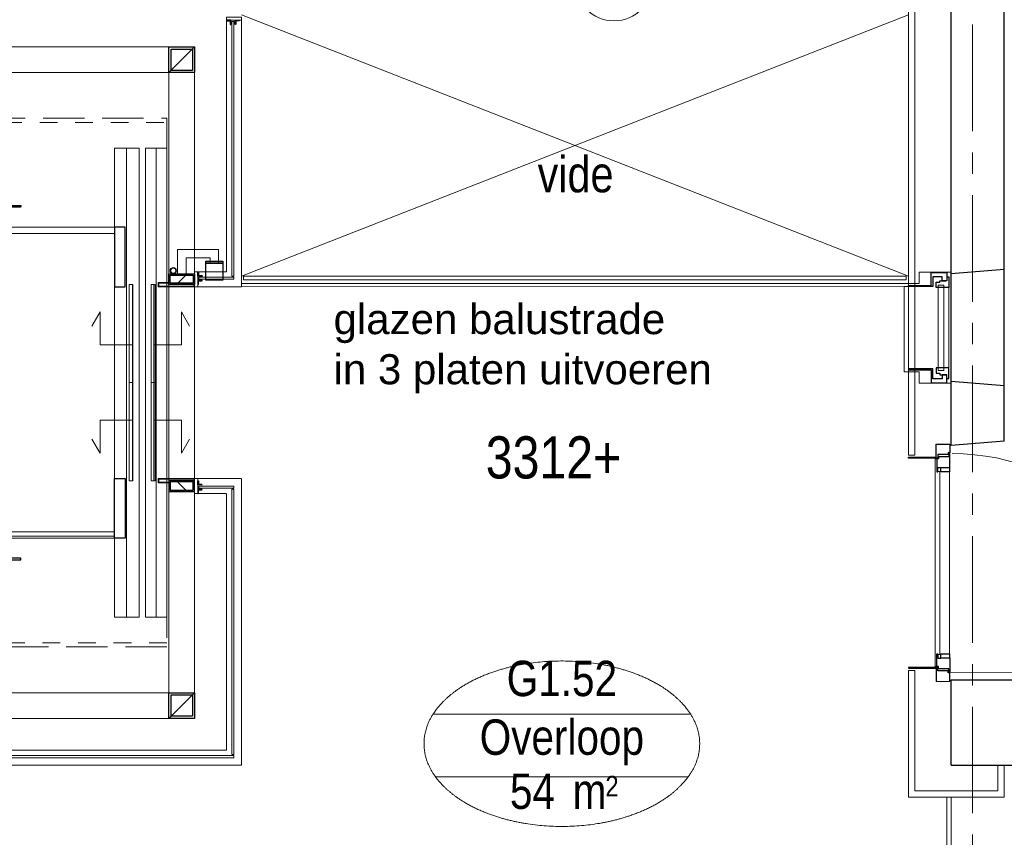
# Model space of a CAD drawing. Header units: millimetres. Extents: x 274611 to 749520, y 175257 to 298905.
# Tile 229 of 251: x 719976 to 724596, y 232256 to 236091. Entities that reach past the tile are written whole.
import ezdxf
from ezdxf.enums import TextEntityAlignment as Align

# ---------------------------------------------------------------- set-up
doc = ezdxf.new("R2010")
doc.units = ezdxf.units.MM
doc.header["$LTSCALE"] = 400
for name, pattern in [('CENTER', [2, 1.25, -0.25, 0.25, -0.25]), ('STYLE_01', [0.416641, 0.208282, -0.208359]), ('STYLE_02', [0.694427, 0.486069, -0.208359])]:
    doc.linetypes.add(name, pattern=pattern)
for name, color, linetype, lineweight in [('Binnenkozijnen', 140, 'Continuous', 15), ('Buitenkozijnen', 140, 'Continuous', 15), ('Dimension', 7, 'Continuous', 9), ('mat-beton (ihwg)', 5, 'Continuous', 25), ('mat-glas-hor', 5, 'Continuous', 15), ('mat-glas-vert', 5, 'Continuous', 15), ('mat-multiplex-hor', 140, 'Continuous', 15), ('mat-naaldhout', 140, 'Continuous', 15), ('mat-staal', 5, 'Continuous', 25), ('mat-staal_zink', 140, 'Continuous', 15), ('None', 7, 'Continuous', 9), ('Ruimtenummers', 5, 'Continuous', 25), ('Tekst', 140, 'Continuous', 15)]:
    doc.layers.add(name, color=color, linetype=linetype, lineweight=lineweight)
doc.layers.add('stramien', color=1, linetype='CENTER')
doc.layers.get('Dimension').off()
doc.styles.add('Arial', font='arial.ttf', dxfattribs={"height": 211.666667})
doc.styles.add('Arial Narrow', font='ARIALN.TTF', dxfattribs={"height": 222.25})

# ---------------------------------------------------------------- blocks, each defined once
blk = doc.blocks.new('Ruimtenummer UV 50')
at = {"layer": 'Ruimtenummers', "color": 8, "lineweight": 5}
for p, q in [((602.2, 156.5), (-602.3, 156.5)), ((594.7, -137.5), (-594.8, -137.5))]:
    blk.add_line(p, q, dxfattribs=at)
blk.add_open_spline([(-323.4, 353.8), (-173.3, 405.8), (173.3, 405.8), (323.4, 353.8), (473.5, 301.8), (560.1, 211.8), (646.8, 121.7), (646.8, 17.7), (646.8, -86.3), (560.1, -176.3), (473.5, -266.4), (323.4, -318.4), (173.3, -370.4), (-173.3, -370.4), (-323.4, -318.4), (-473.5, -266.4), (-560.2, -176.3), (-646.8, -86.3), (-646.8, 17.7), (-646.8, 121.7), (-560.2, 211.8), (-473.5, 301.8), (-323.4, 353.8)], degree=2, knots=[0, 0, 0, 0.09962, 0.19924, 0.19924, 0.283607, 0.283607, 0.349619, 0.349619, 0.415638, 0.415638, 0.5, 0.5, 0.59962, 0.69924, 0.69924, 0.783607, 0.783607, 0.849619, 0.849619, 0.915638, 0.915638, 1, 1, 1], dxfattribs=at)
at = {"layer": 'Ruimtenummers', "attachment_point": 2, "style": 'Arial Narrow'}
for s, insert, char_height in [(' 2', (220.1, -132.8), 96.8), (' m', (103.6, -122.2), 165.95)]:
    blk.add_mtext(s, dxfattribs=dict(at, insert=insert, char_height=char_height))
at = {"layer": 'Ruimtenummers', "style": 'Arial Narrow'}
for tag, p in [('Nummer', (0, 406.9)), ('Naam', (0, 131.7)), ('Oppervlak', (-137.9, -122.2))]:
    blk.add_attdef(tag, text='', height=165.9, dxfattribs=at).set_placement(p, align=Align.TOP_CENTER)
blk = doc.blocks.new('*U2542')
at = {"layer": 'Buitenkozijnen', "color": 92, "linetype": 'Continuous', "lineweight": 25}
for p, q in [((37691.1, 6900), (37441.1, 6880)), ((37691.1, 6355), (37441.1, 6375))]:
    blk.add_line(p, q, dxfattribs=at)
at = {"layer": 'Buitenkozijnen', "color": 43, "linetype": 'Continuous', "lineweight": 9}
blk.add_lwpolyline([(37291.1, 6367.5), (37291.1, 6420), (37241.1, 6420), (37241.1, 6835), (37291.1, 6835), (37291.1, 6887.5), (37441.1, 6887.5), (37441.1, 6880), (37691.1, 6900), (37691.1, 6355), (37441.1, 6375), (37441.1, 6367.5)], close=True, dxfattribs=at)
at = {"layer": 'None', "color": 8, "linetype": 'Continuous', "lineweight": 5}
blk.add_line((37431.1, 6815.8), (37431.1, 6439.3), dxfattribs=at)
at = {"layer": 'None', "color": 92, "linetype": 'Continuous', "lineweight": 25}
for points in [[(37421.1, 6886.8), (37421.1, 6847.8), (37399.4, 6847.8), (37399.4, 6866.8), (37356.1, 6866.8), (37356.1, 6821), (37241.1, 6821), (37241.1, 6825), (37347.1, 6825), (37347.1, 6886.8), (37366.1, 6886.8), (37366.1, 6886.8)], [(37421.1, 6368.3), (37421.1, 6407.3), (37399.4, 6407.3), (37399.4, 6388.3), (37356.1, 6388.3), (37356.1, 6434), (37241.1, 6434), (37241.1, 6430), (37347.1, 6430), (37347.1, 6368.3), (37366.1, 6368.3), (37366.1, 6368.3)]]:
    blk.add_lwpolyline(points, close=True, dxfattribs=at)
for points in [[(37421.1, 6865.8), (37431.1, 6865.8), (37431.1, 6815.8), (37371.1, 6815.8), (37371.1, 6840.9), (37389.2, 6840.9), (37389.2, 6847.8), (37416.4, 6847.8)], [(37421.1, 6389.3), (37431.1, 6389.3), (37431.1, 6439.3), (37371.1, 6439.3), (37371.1, 6414.1), (37389.2, 6414.1), (37389.2, 6407.3), (37416.4, 6407.3)]]:
    blk.add_lwpolyline(points, dxfattribs=at)
at = {"layer": 'None', "color": 140, "linetype": 'Continuous', "lineweight": 15}
blk.add_lwpolyline([(37406.9, 6827.5), (37406.9, 6427.5), (37380.5, 6427.5), (37380.5, 6827.5)], close=True, dxfattribs=at)
blk = doc.blocks.new('*U2543')
at = {"layer": 'Binnenkozijnen', "color": 92, "linetype": 'Continuous', "lineweight": 25}
for points in [[(37434.6, 5972.1), (37435.1, 5972.1), (37435.1, 6037), (37431.4, 6037), (37431.4, 6022.1), (37382.6, 6022.1), (37382.6, 6012.1), (37375.1, 6012.1), (37375.1, 5952.1), (37378.6, 5952.1), (37378.6, 5972.1), (37392.6, 5972.1)], [(37434.6, 5078), (37435.1, 5078), (37435.1, 5013), (37431.4, 5013), (37431.4, 5028), (37382.6, 5028), (37382.6, 5038), (37375.1, 5038), (37375.1, 5098), (37378.6, 5098), (37378.6, 5078), (37392.6, 5078)]]:
    blk.add_lwpolyline(points, dxfattribs=at)
for points in [[(37392.6, 5972.1), (37434.6, 5972.1), (37434.6, 5952.1), (37392.6, 5952.1)], [(37392.6, 5098), (37434.6, 5098), (37434.6, 5078), (37392.6, 5078)]]:
    blk.add_lwpolyline(points, close=True, dxfattribs=at)
at = {"layer": 'None', "color": 8, "linetype": 'Continuous', "lineweight": 5}
blk.add_line((37434.6, 5952.1), (37434.6, 5098), dxfattribs=at)
at = {"layer": 'None', "color": 43, "linetype": 'Continuous', "lineweight": 9}
blk.add_line((37434.6, 5010.6), (38493.8, 5015.9), dxfattribs=at)
at = {"layer": 'None', "color": 92, "linetype": 'Continuous', "lineweight": 25}
for points in [[(37435.1, 6081.1), (37435.1, 6041.1), (37427.6, 6042.1), (37427.6, 6032.1), (37378.6, 6032.1), (37378.6, 6016.1), (37241.1, 6016.1), (37241.1, 6020.1), (37371.1, 6020.1), (37371.1, 6066.1), (37371.1, 6066.1), (37371.1, 6082.1)], [(37435.1, 4969), (37435.1, 5009), (37427.6, 5008), (37427.6, 5018), (37378.6, 5018), (37378.6, 5034), (37241.1, 5034), (37241.1, 5030), (37371.1, 5030), (37371.1, 4984), (37371.1, 4984), (37371.1, 4968)]]:
    blk.add_lwpolyline(points, close=True, dxfattribs=at)
at = {"layer": 'None', "color": 140, "linetype": 'Continuous', "lineweight": 15}
blk.add_lwpolyline([(37388.1, 5094.7), (37388.1, 5952.9), (37375.1, 5952.9), (37375.1, 6012.1), (37367.1, 6012.1), (37367.1, 5038), (37375.1, 5038), (37375.1, 5094.7)], close=True, dxfattribs=at)
at = {"layer": 'None', "color": 43, "linetype": 'Continuous', "lineweight": 9}
blk.add_arc((37446.1, 4989), 1048.1, 1.4703, 90, dxfattribs=at)
blk = doc.blocks.new('*U2544')
at = {"layer": 'mat-naaldhout', "color": 92, "lineweight": 25}
blk.add_line((37691.1, 6095), (37441.1, 6075), dxfattribs=at)
at = {"layer": 'Binnenkozijnen', "color": 7}
blk.add_blockref('*U2542', (0, 0), dxfattribs=at)
at = {"layer": 'None', "color": 7}
blk.add_blockref('*U2543', (0, 0), dxfattribs=at)
blk = doc.blocks.new('*X1655')
at = {"layer": 'None', "lineweight": 5}
blk.add_line((33700, 5910), (33700, 6370), dxfattribs=at)
blk = doc.blocks.new('*X1656')
at = {"layer": 'None', "lineweight": 5}
blk.add_line((33600, 5910), (33600, 6370), dxfattribs=at)
blk = doc.blocks.new('*X1657')
at = {"layer": 'None', "lineweight": 5}
blk.add_line((33700, 6370), (33700, 6830), dxfattribs=at)
blk = doc.blocks.new('*X1658')
at = {"layer": 'None', "lineweight": 5}
blk.add_line((33600, 6370), (33600, 6830), dxfattribs=at)
blk = doc.blocks.new('*X1659')
at = {"layer": 'None', "lineweight": 5}
blk.add_line((33516, 5650), (31916, 5650), dxfattribs=at)
blk = doc.blocks.new('*X1208')
at = {"layer": 'None', "lineweight": 9}
blk.add_line((-25, -25), (25, 25), dxfattribs=at)
blk = doc.blocks.new('Kolom [] 120x50')
at = {"layer": 'mat-staal', "lineweight": 25}
for points in [[(-60, 25), (60, 25), (60, -25), (-60, -25)], [(-54, 19), (54, 19), (54, -19), (-54, -19)]]:
    blk.add_lwpolyline(points, close=True, dxfattribs=at)
at = {"layer": 'mat-staal'}
blk.add_blockref('*X1208', (0, 0), dxfattribs=at)
blk = doc.blocks.new('*X1661')
at = {"layer": 'None', "lineweight": 9}
blk.add_line((-6, -6), (-2, -2), dxfattribs=at)
blk = doc.blocks.new('*U1662')
at = {"layer": 'None', "color": 92, "linetype": 'Continuous', "lineweight": 25, "flags": 128}
blk.add_lwpolyline([(-6, -6), (-6, 14), (-5, 14, -0.414214), (-3, 12), (-3, 0.5, 0.414214), (0.5, -3), (12, -3, -0.414214), (14, -5), (14, -6)], format="xyb", close=True, dxfattribs=at)
at = {"layer": 'None', "color": 92}
blk.add_blockref('*X1661', (0, 0), dxfattribs=at)
blk = doc.blocks.new('*X1663')
at = {"layer": 'None', "lineweight": 9}
blk.add_line((-6, -6), (-2, -2), dxfattribs=at)
blk = doc.blocks.new('*U1664')
at = {"layer": 'None', "color": 92, "linetype": 'Continuous', "lineweight": 25, "flags": 128}
blk.add_lwpolyline([(-6, -6), (-6, 14), (-5, 14, -0.414214), (-3, 12), (-3, 0.5, 0.414214), (0.5, -3), (12, -3, -0.414214), (14, -5), (14, -6)], format="xyb", close=True, dxfattribs=at)
at = {"layer": 'None', "color": 92}
blk.add_blockref('*X1663', (0, 0), dxfattribs=at)
blk = doc.blocks.new('*X1665')
at = {"layer": 'None', "lineweight": 9}
blk.add_line((-6, -6), (-2, -2), dxfattribs=at)
blk = doc.blocks.new('*U1666')
at = {"layer": 'None', "color": 92, "linetype": 'Continuous', "lineweight": 25, "flags": 128}
blk.add_lwpolyline([(-6, -6), (-6, 14), (-5, 14, -0.414214), (-3, 12), (-3, 0.5, 0.414214), (0.5, -3), (12, -3, -0.414214), (14, -5), (14, -6)], format="xyb", close=True, dxfattribs=at)
at = {"layer": 'None', "color": 92}
blk.add_blockref('*X1665', (0, 0), dxfattribs=at)
blk = doc.blocks.new('*X1667')
at = {"layer": 'None', "lineweight": 9}
blk.add_line((-6, -6), (-2, -2), dxfattribs=at)
blk = doc.blocks.new('*U1668')
at = {"layer": 'None', "color": 92, "linetype": 'Continuous', "lineweight": 25, "flags": 128}
blk.add_lwpolyline([(-6, -6), (-6, 14), (-5, 14, -0.414214), (-3, 12), (-3, 0.5, 0.414214), (0.5, -3), (12, -3, -0.414214), (14, -5), (14, -6)], format="xyb", close=True, dxfattribs=at)
at = {"layer": 'None', "color": 92}
blk.add_blockref('*X1667', (0, 0), dxfattribs=at)
blk = doc.blocks.new('*X1669')
at = {"layer": 'None', "lineweight": 9}
blk.add_line((-6, -6), (-2, -2), dxfattribs=at)
blk = doc.blocks.new('*U1670')
at = {"layer": 'None', "color": 92, "linetype": 'Continuous', "lineweight": 25, "flags": 128}
blk.add_lwpolyline([(-6, -6), (-6, 14), (-5, 14, -0.414214), (-3, 12), (-3, 0.5, 0.414214), (0.5, -3), (12, -3, -0.414214), (14, -5), (14, -6)], format="xyb", close=True, dxfattribs=at)
at = {"layer": 'None', "color": 92}
blk.add_blockref('*X1669', (0, 0), dxfattribs=at)
blk = doc.blocks.new('*X1671')
at = {"layer": 'None', "lineweight": 9}
blk.add_line((-6, -6), (-2, -2), dxfattribs=at)
blk = doc.blocks.new('*U1672')
at = {"layer": 'None', "color": 92, "linetype": 'Continuous', "lineweight": 25, "flags": 128}
blk.add_lwpolyline([(-6, -6), (-6, 14), (-5, 14, -0.414214), (-3, 12), (-3, 0.5, 0.414214), (0.5, -3), (12, -3, -0.414214), (14, -5), (14, -6)], format="xyb", close=True, dxfattribs=at)
at = {"layer": 'None', "color": 92}
blk.add_blockref('*X1671', (0, 0), dxfattribs=at)
blk = doc.blocks.new('*U1674')
at = {"layer": 'mat-glas-vert', "lineweight": 15}
blk.add_lwpolyline([(34066, 8065), (34066, 6870.1), (34076, 6870.1), (34076, 8065)], close=True, dxfattribs=at)
at = {"layer": 'mat-staal_zink', "color": 8, "lineweight": 5}
blk.add_lwpolyline([(34041.1, 8070), (34041.1, 8085), (34111.1, 8085), (34111.1, 8070)], close=True, dxfattribs=at)
at = {"layer": 'None', "color": 8, "linetype": 'Continuous', "lineweight": 5}
for p, q in [((34041.1, 8070), (34041.1, 6890.1)), ((34111.1, 6820), (34111.1, 8070))]:
    blk.add_line(p, q, dxfattribs=at)
at = {"layer": 'mat-staal', "xscale": -1, "rotation": 90}
blk.add_blockref('*U1672', (34055.1, 8064), dxfattribs=at)
at = {"layer": 'mat-staal', "rotation": 270}
blk.add_blockref('*U1670', (34087.1, 8064), dxfattribs=at)
blk = doc.blocks.new('*U1675')
at = {"layer": 'mat-glas-hor', "lineweight": 15}
for points in [[(33911.1, 6855.1), (34076.1, 6855.1), (34076.1, 6865.1), (33911.1, 6865.1)], [(33911.1, 5884.9), (34076.1, 5884.9), (34076.1, 5874.9), (33911.1, 5874.9)]]:
    blk.add_lwpolyline(points, close=True, dxfattribs=at)
at = {"layer": 'mat-staal', "lineweight": 25}
blk.add_lwpolyline([(33943.6, 6940.1), (34023.6, 6940.1), (34023.6, 6930.1), (33943.6, 6930.1)], close=True, dxfattribs=at)
at = {"layer": 'mat-staal_zink', "color": 8, "lineweight": 5}
for points in [[(33906.1, 6820.1), (33891.1, 6820.1), (33891.1, 6890.1), (33906.1, 6890.1)], [(33906.1, 5919.9), (33891.1, 5919.9), (33891.1, 5849.9), (33906.1, 5849.9)]]:
    blk.add_lwpolyline(points, close=True, dxfattribs=at)
at = {"layer": 'mat-staal_zink', "lineweight": 15}
for points in [[(33891.1, 6830.1), (33891.1, 6820.1), (33721, 6820.1), (33721, 6840.1), (33771.1, 6840.1)], [(33888.1, 6830.1), (33888.1, 6823.1), (33724, 6823.1), (33724, 6837.1), (33771.1, 6837.1)], [(33891.1, 5909.9), (33891.1, 5919.9), (33721, 5919.9), (33721, 5899.9), (33771.1, 5899.9)], [(33888.1, 5909.9), (33888.1, 5916.9), (33724, 5916.9), (33724, 5902.9), (33771.1, 5902.9)]]:
    blk.add_lwpolyline(points, dxfattribs=at)
at = {"layer": 'None', "color": 140, "linetype": 'Continuous', "lineweight": 15}
for p, q in [((34003.6, 6995.1), (33811.1, 6995.1)), ((33811.1, 6995.1), (33811.1, 6880.1)), ((34003.6, 6930.1), (34003.6, 6995.1)), ((33963.6, 6955.1), (33851.1, 6955.1)), ((33851.1, 6955.1), (33851.1, 6880.1)), ((33963.6, 6930.1), (33963.6, 6955.1)), ((34003.6, 6930.1), (33963.6, 6930.1)), ((33811.1, 6880.1), (33851.1, 6880.1))]:
    blk.add_line(p, q, dxfattribs=at)
at = {"layer": 'None', "color": 8, "linetype": 'Continuous', "lineweight": 5}
for p, q in [((34041, 6890.1), (33906.1, 6890.1)), ((33906.1, 6820), (34111.1, 6820)), ((33906.1, 5920), (34111.1, 5920)), ((34041.1, 5919.9), (34111.1, 5919.9)), ((34041.1, 5849.9), (33906.1, 5849.9))]:
    blk.add_line(p, q, dxfattribs=at)
at = {"layer": 'None', "color": 8, "linetype": 'STYLE_01', "lineweight": 5}
blk.add_line((33891.1, 6830.1), (33891.1, 5909.9), dxfattribs=at)
at = {"layer": 'None', "color": 92, "linetype": 'STYLE_01', "lineweight": 25}
blk.add_lwpolyline([(33943.6, 6930.1), (34023.6, 6930.1), (34023.6, 6850.1), (33943.6, 6850.1)], close=True, dxfattribs=at)
at = {"layer": 'None', "color": 8, "lineweight": 5, "flags": 128}
for points in [[(33771, 6820.1), (34111.1, 6820.1)], [(34111.1, 5919.9), (33771, 5919.9), (33771, 6820.1)]]:
    blk.add_lwpolyline(points, dxfattribs=at)
at = {"layer": 'None', "color": 140, "linetype": 'Continuous', "lineweight": 15}
for radius in [15, 12]:
    blk.add_circle((33791.1, 6895.1), radius, dxfattribs=at)
at = {"layer": 'Dimension', "color": 7}
blk.add_blockref('Kolom [] 120x50', (33831.1, 6855.1), dxfattribs=at)
at = {"layer": 'Dimension', "color": 7, "xscale": -1, "rotation": 180}
blk.add_blockref('Kolom [] 120x50', (33831.1, 5884.9), dxfattribs=at)
at = {"layer": 'mat-staal'}
for name, p in [('*U1662', (33912.1, 6876.1)), ('*U1668', (33912.1, 5895.9))]:
    blk.add_blockref(name, p, dxfattribs=at)
at = {"layer": 'mat-staal', "xscale": -1, "rotation": 180}
for name, p in [('*U1664', (33912.1, 6844.1)), ('*U1666', (33912.1, 5863.9))]:
    blk.add_blockref(name, p, dxfattribs=at)
at = {"layer": 'None', "color": 7}
blk.add_blockref('*U1674', (0, 0), dxfattribs=at)
blk = doc.blocks.new('*X256')
at = {"layer": 'None', "lineweight": 9}
blk.add_line((-60, -60), (60, 60), dxfattribs=at)
blk = doc.blocks.new('Kolom [] 120')
at = {"layer": 'mat-staal', "lineweight": 25}
for points in [[(-60, 60), (60, 60), (60, -60), (-60, -60)], [(-50, 50), (50, 50), (50, -50), (-50, -50)]]:
    blk.add_lwpolyline(points, close=True, dxfattribs=at)
at = {"layer": 'mat-staal'}
blk.add_blockref('*X256', (0, 0), dxfattribs=at)
blk = doc.blocks.new('*X1678')
at = {"layer": 'None', "lineweight": 9}
blk.add_line((-17.8, -17.8), (-9.4, -9.4), dxfattribs=at)
blk = doc.blocks.new('*U1679')
at = {"layer": 'None', "color": 92, "linetype": 'Continuous', "lineweight": 25, "flags": 128}
blk.add_lwpolyline([(-17.8, -22.8), (-17.8, 52.2), (-13.8, 52.2, -0.414214), (-9.8, 48.2), (-9.8, -6.8, 0.414214), (-1.8, -14.8), (43.2, -14.8, -0.414214), (47.2, -18.8), (47.2, -22.8)], format="xyb", close=True, dxfattribs=at)
at = {"layer": 'None', "color": 92}
blk.add_blockref('*X1678', (0, 0), dxfattribs=at)
blk = doc.blocks.new('*U1682')
at = {"layer": 'mat-staal', "xscale": -1, "rotation": 270}
blk.add_blockref('*U1679', (33023.8, 5556.8), dxfattribs=at)
blk = doc.blocks.new('*U1683')
at = {"layer": 'mat-staal'}
blk.add_blockref('*U1682', (0, 0), dxfattribs=at)
blk = doc.blocks.new('*X1697')
at = {"layer": 'None', "lineweight": 9}
blk.add_line((-17.8, -17.8), (-9.4, -9.4), dxfattribs=at)
blk = doc.blocks.new('*U1698')
at = {"layer": 'None', "color": 92, "linetype": 'Continuous', "lineweight": 25, "flags": 128}
blk.add_lwpolyline([(-17.8, -22.8), (-17.8, 52.2), (-13.8, 52.2, -0.414214), (-9.8, 48.2), (-9.8, -6.8, 0.414214), (-1.8, -14.8), (43.2, -14.8, -0.414214), (47.2, -18.8), (47.2, -22.8)], format="xyb", close=True, dxfattribs=at)
at = {"layer": 'None', "color": 92}
blk.add_blockref('*X1697', (0, 0), dxfattribs=at)
blk = doc.blocks.new('*U1701')
at = {"layer": 'mat-staal', "rotation": 270}
blk.add_blockref('*U1698', (33023.8, 7183.2), dxfattribs=at)
blk = doc.blocks.new('*U1702')
at = {"layer": 'mat-staal'}
blk.add_blockref('*U1701', (0, 0), dxfattribs=at)
blk = doc.blocks.new('*U1703')
at = {"layer": 'mat-staal'}
for name in ['*U1702', '*U1683']:
    blk.add_blockref(name, (0, 0), dxfattribs=at)
blk = doc.blocks.new('*U1704')
at = {"layer": 'mat-glas-hor', "lineweight": 15}
for points in [[(31916, 7070), (33516, 7070), (33516, 7100), (31916, 7100)], [(34121.1, 6870), (37231.1, 6870), (37231.1, 6852), (34121.1, 6852)], [(33583.8, 6830), (33583.8, 6370), (33601.8, 6370), (33601.8, 6830)], [(33688.1, 6830), (33688.1, 6370), (33706.1, 6370), (33706.1, 6830)], [(33583.8, 5910), (33583.8, 6370), (33601.8, 6370), (33601.8, 5910)], [(33688.1, 5910), (33688.1, 6370), (33706.1, 6370), (33706.1, 5910)], [(31916, 5670), (33516, 5670), (33516, 5640), (31916, 5640)]]:
    blk.add_lwpolyline(points, close=True, dxfattribs=at)
at = {"layer": 'mat-glas-hor', "color": 140, "lineweight": 15}
for points in [[(34066.1, 4625), (34066.1, 5869.9), (34076.1, 5869.9), (34076.1, 4625)], [(34076.1, 4620), (32538.6, 4620), (32538.6, 4610), (34076.1, 4610)]]:
    blk.add_lwpolyline(points, close=True, dxfattribs=at)
at = {"layer": 'mat-staal', "color": 8, "lineweight": 5}
blk.add_lwpolyline([(33516, 5270), (33631, 5270), (33631, 7470), (33516, 7470)], close=True, dxfattribs=at)
at = {"layer": 'mat-staal', "color": 43, "lineweight": 9}
for points in [[(33571, 5270), (33631, 5270), (33631, 7470), (33571, 7470)], [(33661, 5270), (33711, 5270), (33711, 7470), (33661, 7470)]]:
    blk.add_lwpolyline(points, close=True, dxfattribs=at)
at = {"layer": 'None', "color": 43, "linetype": 'Continuous', "lineweight": 9}
blk.add_line((34111.1, 6835), (37241.1, 6835), dxfattribs=at)
at = {"layer": 'None', "color": 8, "linetype": 'Continuous', "lineweight": 5}
for p, q in [((34111.1, 6820), (37241.1, 6821)), ((34111.1, 5919), (34111.1, 4575)), ((34041.1, 4645), (34041.1, 5849)), ((34041.1, 4645), (29081.1, 4645)), ((29081.1, 4575), (34111.1, 4575))]:
    blk.add_line(p, q, dxfattribs=at)
at = {"layer": 'None', "color": 43, "linetype": 'Continuous', "lineweight": 9, "flags": 128}
for points in [[(29683.1, 4795), (29683.1, 7945), (33891.1, 7945), (33891.1, 4795)], [(33771.1, 4915), (33771.1, 7825), (29803.1, 7825), (29803.1, 4915)]]:
    blk.add_lwpolyline(points, close=True, dxfattribs=at)
at = {"layer": 'None', "color": 43, "linetype": 'STYLE_02', "lineweight": 9}
blk.add_lwpolyline([(31791.1, 7610), (33761.1, 7610), (33761.1, 5130), (31791.1, 5130)], close=True, dxfattribs=at)
at = {"layer": 'None', "color": 8, "linetype": 'STYLE_01', "lineweight": 5}
blk.add_lwpolyline([(31831.1, 7590), (33761.1, 7590), (33761.1, 5150), (31831.1, 5150)], close=True, dxfattribs=at)
at = {"layer": 'None', "color": 8, "linetype": 'Continuous', "lineweight": 5}
blk.add_lwpolyline([(33661, 5270), (33761, 5270), (33761, 7470), (33661, 7470)], close=True, dxfattribs=at)
at = {"layer": 'None', "color": 92, "lineweight": 25}
for points in [[(33516, 7100), (33516, 6820), (33566, 6820), (33566, 7100)], [(33516, 5640), (33516, 5920), (33566, 5920), (33566, 5640)]]:
    blk.add_lwpolyline(points, close=True, dxfattribs=at)
at = {"layer": 'None', "lineweight": 9}
for points in [[(33597.4, 6546.7), (33447.6, 6546.7), (33447.6, 6701.6), (33408.8, 6634.5)], [(33697.8, 6546.7), (33829.1, 6546.7), (33829.1, 6701.6), (33867.8, 6634.5)], [(33597.4, 6193.3), (33447.6, 6193.3), (33447.6, 6038.4), (33408.8, 6105.5)], [(33697.8, 6193.3), (33829.1, 6193.3), (33829.1, 6038.4), (33867.8, 6105.5)]]:
    blk.add_lwpolyline(points, dxfattribs=at)
at = {"layer": 'mat-glas-hor'}
for name in ['*X1658', '*X1657', '*X1656', '*X1655', '*X1659']:
    blk.add_blockref(name, (0, 0), dxfattribs=at)
at = {"layer": 'mat-staal', "color": 7}
for p in [(33831.1, 7885), (33831.1, 4855)]:
    blk.add_blockref('Kolom [] 120', p, dxfattribs=at)
at = {"layer": 'None', "color": 7}
for name in ['*U1675', '*U1703']:
    blk.add_blockref(name, (0, 0), dxfattribs=at)

msp = doc.modelspace()

# ---------------------------------------------------------------- linework, layer by layer
at = {"layer": 'mat-beton (ihwg)', "lineweight": 25}
for p, q in [((724346.33053, 234093.74407), (724346.33053, 268918.74408)), ((724596.33053, 234113.74407), (724596.33053, 237998.74426))]:
    msp.add_line(p, q, dxfattribs=at)
at = {"layer": 'mat-beton (ihwg)', "color": 92, "lineweight": 25}
for p, q in [((724346.33053, 232993.74408), (727446.33053, 232993.74408)), ((724346.33053, 232593.74408), (724346.33053, 232993.74408)), ((724346.33053, 232593.74408), (729556.33053, 232593.74408))]:
    msp.add_line(p, q, dxfattribs=at)
at = {"layer": 'mat-multiplex-hor', "lineweight": 15}
for p, q in [((724146.29004, 234048.79308), (724146.29004, 236268.74408)), ((724176.29004, 234048.79308), (724176.29004, 236268.74408)), ((724176.29004, 234048.79308), (724146.29004, 234048.79308)), ((724146.29004, 233038.74408), (724146.29004, 232443.74408)), ((724146.29004, 233038.74408), (724176.29004, 233038.74408)), ((724176.29004, 233038.74408), (724176.29004, 232473.74408)), ((724566.33053, 232593.74408), (724566.33053, 232473.74408)), ((724596.33053, 232593.74408), (724596.33053, 232443.74408)), ((724176.29004, 232473.74408), (724566.33053, 232473.74408)), ((724146.29004, 232443.74408), (724596.33053, 232443.74408))]:
    msp.add_line(p, q, dxfattribs=at)
at = {"layer": 'None', "color": 8, "linetype": 'Continuous', "lineweight": 5}
for p, q in [((721016.28965, 234888.73962), (724146.28965, 236113.74408)), ((724146.29004, 234888.73931), (721016.29004, 236113.74408)), ((724126.29004, 234839.73256), (724126.29004, 234438.79307)), ((724126.29004, 234839.73256), (724146.29004, 234839.73256)), ((724146.29004, 234839.73256), (724146.29004, 234438.79307)), ((724126.29004, 234438.79307), (724146.29004, 234438.79307)), ((724326.33053, 232443.74408), (724326.33053, 230876.74408)), ((724326.33053, 232443.74408), (724346.33053, 232443.74408)), ((724346.33053, 232443.74408), (724346.33053, 230876.74408))]:
    msp.add_line(p, q, dxfattribs=at)
at = {"layer": 'None', "color": 43, "linetype": 'Continuous', "lineweight": 9}
msp.add_circle((722764.61348, 236268.74408), 182.60642, dxfattribs=at)
at = {"layer": 'stramien', "lineweight": 0}
msp.add_line((724446.28989, 270468.53124), (724446.28989, 229268.58408), dxfattribs=at)

# ---------------------------------------------------------------- block references
at = {"layer": 'None', "color": 7}
for name in ['*U1704', '*U2544']:
    msp.add_blockref(name, (686905.23053, 228018.74408), dxfattribs=at)
at = {"layer": 'Ruimtenummers'}
msp.add_blockref('Ruimtenummer UV 50', (722520.02324, 232677.05394), dxfattribs=at).add_auto_attribs({'Nummer': 'G1.52', 'Naam': 'Overloop', 'Oppervlak': '54'})

# ---------------------------------------------------------------- texts
at = {"layer": 'Tekst', "color": 0, "insert": (722584.33928, 235450.97923), "char_height": 169.333333, "attachment_point": 2, "style": 'Arial Narrow'}
msp.add_mtext('vide', dxfattribs=at)
at = {"layer": 'Tekst', "color": 43, "insert": (721448.75151, 234757.35956), "char_height": 141.1111111, "attachment_point": 1, "style": 'Arial'}
msp.add_mtext('glazen balustrade\\Pin 3 platen uitvoeren', dxfattribs=at)
at = {"layer": 'Tekst', "color": 92, "insert": (722163.06767, 234136.88296), "char_height": 197.555556, "attachment_point": 1, "style": 'Arial Narrow'}
msp.add_mtext('3312+', dxfattribs=at)

doc.saveas('drawing.dxf')
